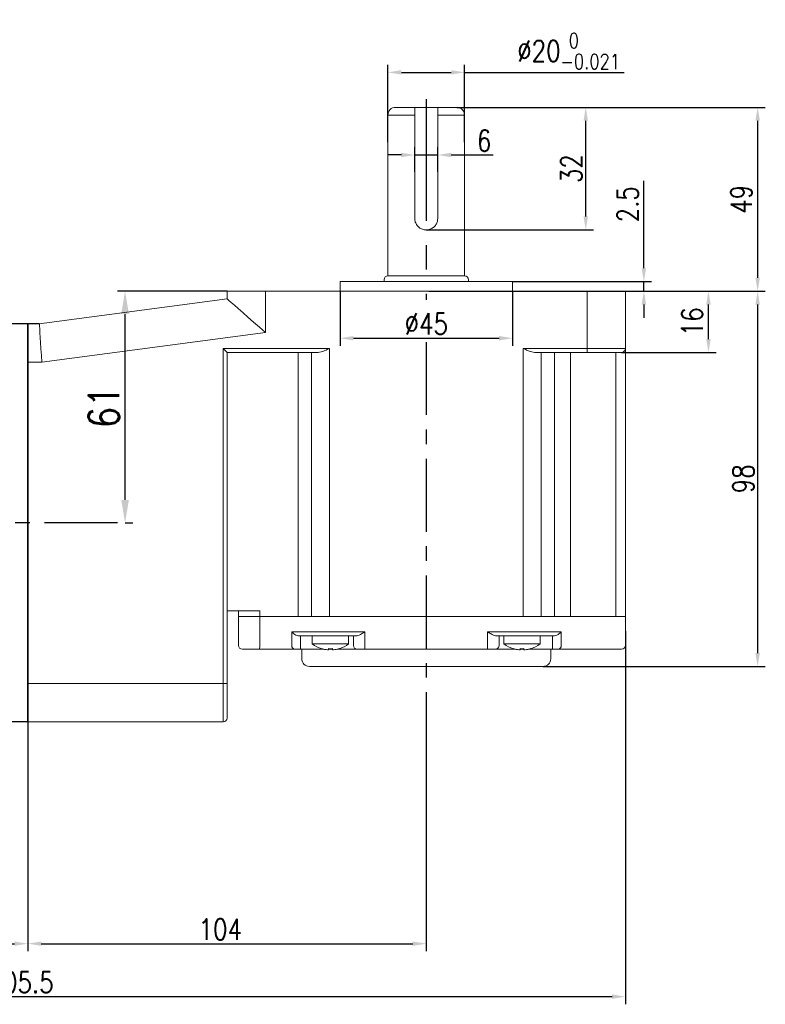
# Model space of a CAD drawing. Header units: inches. Extents: x 331 to 12887, y -474 to 4488.
# Tile 107 of 122: x 9489 to 9683, y 3978 to 4235. Entities that reach past the tile are written whole.
import ezdxf

# ---------------------------------------------------------------- set-up
doc = ezdxf.new("R2010")
doc.units = ezdxf.units.IN
doc.header["$LTSCALE"] = 10
doc.header["$MEASUREMENT"] = 0
doc.linetypes.add('CENTER', pattern=[10.16, 6.35, -1.27, 1.27, -1.27])
for name, color, linetype in [('1轮廓实线层', 7, 'Continuous'), ('3中心线层', 1, 'CENTER'), ('7标注层', 4, 'Continuous')]:
    doc.layers.add(name, color=color, linetype=linetype)
doc.styles.add('PC_TEXTSTYLE', font='isocp.shx', dxfattribs={"width": 0.8, "bigfont": 'HZFS.SHX'})
doc.styles.add('TH_GBDIM', font='romans.shx', dxfattribs={"width": 0.8, "bigfont": 'gbcbig.shx'})
doc.dimstyles.new('TH_GBDIM', dxfattribs={"dimtxt": 3.5, "dimasz": 2.5, "dimexe": 2, "dimexo": 0, "dimgap": 1, "dimtad": 1, "dimdec": 4, "dimdsep": 46, "dimtxsty": 'TH_GBDIM', "dimcen": 0.09, "dimclrd": 4, "dimclre": 4, "dimclrt": 3, "dimadec": 0, "dimazin": 0, "dimtfac": 1, "dimtdec": 4, "dimtmove": 0, "dimatfit": 3, "dimfxl": 1, "dimtzin": 0, "dimarcsym": 0})
doc.dimstyles.new('线性标注', dxfattribs={"dimtxt": 2.5, "dimasz": 3, "dimexe": 2, "dimexo": 0, "dimgap": 1, "dimtad": 1, "dimtih": 1, "dimtoh": 1, "dimdsep": 46, "dimtxsty": 'PC_TEXTSTYLE', "dimcen": 0.09, "dimclrt": 3, "dimadec": 0, "dimazin": 0, "dimtfac": 0.7, "dimtix": 1, "dimtmove": 0, "dimatfit": 0, "dimfxl": 1, "dimtzin": 0, "dimarcsym": 0})

# ---------------------------------------------------------------- blocks, each defined once
blk = doc.blocks.new('*D626')
at = {"layer": '7标注层', "color": 0, "lineweight": -2, "transparency": 16777216}
for p, q in [((9594.82, 4059.11), (9594.82, 3992.03)), ((9490.82, 4051.93), (9490.82, 3992.03)), ((9494.32, 3994.03), (9591.32, 3994.03))]:
    blk.add_line(p, q, dxfattribs=at)
at = {"layer": '7标注层', "color": 0, "transparency": 16777216}
for points in [[(9494.32, 3994.61), (9494.32, 3993.45), (9490.82, 3994.03)], [(9591.32, 3994.61), (9591.32, 3993.45), (9594.82, 3994.03)]]:
    blk.add_solid(points, dxfattribs=at)
at = {"layer": 'Defpoints', "color": 0, "transparency": 16777216}
for p in [(9594.82, 4059.11), (9490.82, 4051.93), (9594.82, 3994.03)]:
    blk.add_point(p, dxfattribs=at)
at = {"layer": '7标注层', "color": 3, "transparency": 16777216, "insert": (9541.07, 3997.78), "char_height": 5.5, "attachment_point": 5, "style": 'TH_GBDIM'}
blk.add_mtext('104', dxfattribs=at)
blk = doc.blocks.new('*D754')
at = {"layer": '7标注层', "color": 4, "lineweight": -2, "transparency": 16777216}
for p, q in [((9542.82, 4164.43), (9514.2, 4164.43)), ((9516.2, 4109.93), (9516.2, 4158.43)), ((9516.2, 4103.93), (9518.2, 4103.93))]:
    blk.add_line(p, q, dxfattribs=at)
at = {"layer": '7标注层', "color": 4, "transparency": 16777216}
for points in [[(9515.2, 4158.43), (9517.2, 4158.43), (9516.2, 4164.43)], [(9515.2, 4109.93), (9517.2, 4109.93), (9516.2, 4103.93)]]:
    blk.add_solid(points, dxfattribs=at)
at = {"layer": 'Defpoints', "color": 0, "transparency": 16777216}
for p in [(9516.2, 4164.43), (9542.82, 4164.43), (9516.2, 4103.93)]:
    blk.add_point(p, dxfattribs=at)
at = {"layer": '7标注层', "color": 3, "transparency": 16777216, "insert": (9510.7, 4134.18), "char_height": 8, "attachment_point": 5, "rotation": 90, "style": 'TH_GBDIM'}
blk.add_mtext('61', dxfattribs=at)
blk = doc.blocks.new('*D755')
at = {"layer": '7标注层', "color": 4, "lineweight": -2, "transparency": 16777216}
for p, q in [((9646.82, 4164.43), (9670.5, 4164.43)), ((9668.5, 4151.93), (9668.5, 4160.93)), ((9645.82, 4148.43), (9670.5, 4148.43))]:
    blk.add_line(p, q, dxfattribs=at)
at = {"layer": '7标注层', "color": 4, "transparency": 16777216}
for points in [[(9667.92, 4160.93), (9669.09, 4160.93), (9668.5, 4164.43)], [(9667.92, 4151.93), (9669.09, 4151.93), (9668.5, 4148.43)]]:
    blk.add_solid(points, dxfattribs=at)
at = {"layer": 'Defpoints', "color": 0, "transparency": 16777216}
for p in [(9646.82, 4164.43), (9668.5, 4164.43), (9645.82, 4148.43)]:
    blk.add_point(p, dxfattribs=at)
at = {"layer": '7标注层', "color": 3, "transparency": 16777216, "insert": (9664.25, 4156.43), "char_height": 5.5, "attachment_point": 5, "rotation": 90, "style": 'TH_GBDIM'}
blk.add_mtext('16', dxfattribs=at)
blk = doc.blocks.new('*D756')
at = {"layer": '7标注层', "color": 4, "lineweight": -2, "transparency": 16777216}
for p, q in [((9646.82, 4164.43), (9683.33, 4164.43)), ((9681.33, 4160.93), (9681.33, 4069.93)), ((9625.32, 4066.43), (9683.33, 4066.43))]:
    blk.add_line(p, q, dxfattribs=at)
at = {"layer": '7标注层', "color": 4, "transparency": 16777216}
for points in [[(9680.75, 4160.93), (9681.92, 4160.93), (9681.33, 4164.43)], [(9680.75, 4069.93), (9681.92, 4069.93), (9681.33, 4066.43)]]:
    blk.add_solid(points, dxfattribs=at)
at = {"layer": 'Defpoints', "color": 0, "transparency": 16777216}
for p in [(9646.82, 4164.43), (9625.32, 4066.43), (9681.33, 4066.43)]:
    blk.add_point(p, dxfattribs=at)
at = {"layer": '7标注层', "color": 3, "transparency": 16777216, "insert": (9677.58, 4115.43), "char_height": 5.5, "attachment_point": 5, "rotation": 90, "style": 'TH_GBDIM'}
blk.add_mtext('98', dxfattribs=at)
blk = doc.blocks.new('*D628')
at = {"layer": '7标注层', "color": 4, "lineweight": -2, "transparency": 16777216}
for p, q in [((9602.83, 4212.43), (9683.33, 4212.43)), ((9681.33, 4208.93), (9681.33, 4167.93)), ((9633.75, 4164.43), (9683.33, 4164.43))]:
    blk.add_line(p, q, dxfattribs=at)
at = {"layer": '7标注层', "color": 4, "transparency": 16777216}
for points in [[(9680.75, 4208.93), (9681.92, 4208.93), (9681.33, 4212.43)], [(9680.75, 4167.93), (9681.92, 4167.93), (9681.33, 4164.43)]]:
    blk.add_solid(points, dxfattribs=at)
at = {"layer": 'Defpoints', "color": 0, "transparency": 16777216}
for p in [(9602.83, 4212.43), (9633.75, 4164.43), (9681.33, 4164.43)]:
    blk.add_point(p, dxfattribs=at)
at = {"layer": '7标注层', "color": 3, "transparency": 16777216, "insert": (9677.08, 4188.43), "char_height": 5.5, "attachment_point": 5, "rotation": 90, "style": 'TH_GBDIM'}
blk.add_mtext('49', dxfattribs=at)
blk = doc.blocks.new('*D629')
at = {"layer": '7标注层', "color": 4, "lineweight": -2, "transparency": 16777216}
for p, q in [((9602.83, 4212.43), (9638.46, 4212.43)), ((9636.46, 4183.93), (9636.46, 4208.93)), ((9594.82, 4180.43), (9638.46, 4180.43))]:
    blk.add_line(p, q, dxfattribs=at)
at = {"layer": '7标注层', "color": 4, "transparency": 16777216}
for points in [[(9635.88, 4208.93), (9637.04, 4208.93), (9636.46, 4212.43)], [(9635.88, 4183.93), (9637.04, 4183.93), (9636.46, 4180.43)]]:
    blk.add_solid(points, dxfattribs=at)
at = {"layer": 'Defpoints', "color": 0, "transparency": 16777216}
for p in [(9602.83, 4212.43), (9636.46, 4212.43), (9594.82, 4180.43)]:
    blk.add_point(p, dxfattribs=at)
at = {"layer": '7标注层', "color": 3, "transparency": 16777216, "insert": (9632.71, 4196.43), "char_height": 5.5, "attachment_point": 5, "rotation": 90, "style": 'TH_GBDIM'}
blk.add_mtext('32', dxfattribs=at)
blk = doc.blocks.new('*D630')
at = {"layer": '7标注层', "color": 4, "lineweight": -2, "transparency": 16777216}
for p, q in [((9584.83, 4203.37), (9584.83, 4223.56)), ((9604.83, 4203.37), (9604.83, 4223.56)), ((9588.33, 4221.56), (9601.33, 4221.56)), ((9604.83, 4221.56), (9646.53, 4221.56))]:
    blk.add_line(p, q, dxfattribs=at)
at = {"layer": '7标注层', "color": 4, "transparency": 16777216}
for points in [[(9588.33, 4222.15), (9588.33, 4220.98), (9584.83, 4221.56)], [(9601.33, 4222.15), (9601.33, 4220.98), (9604.83, 4221.56)]]:
    blk.add_solid(points, dxfattribs=at)
at = {"layer": 'Defpoints', "color": 0, "transparency": 16777216}
for p in [(9604.83, 4221.56), (9584.83, 4203.3), (9604.83, 4203.3)]:
    blk.add_point(p, dxfattribs=at)
at = {"layer": '7标注层', "color": 3, "transparency": 16777216, "insert": (9632, 4227.12), "char_height": 5.5, "attachment_point": 5, "style": 'TH_GBDIM'}
blk.add_mtext('\\A1;{%%c20{\\H0.71x;\\S 0^ -0.021;}}', dxfattribs=at)
blk = doc.blocks.new('*D631')
at = {"layer": '7标注层', "color": 4, "lineweight": -2, "transparency": 16777216}
for p, q in [((9591.83, 4195.62), (9591.83, 4201.99)), ((9597.83, 4195.62), (9597.83, 4201.99)), ((9588.33, 4199.99), (9584.83, 4199.99)), ((9591.83, 4199.99), (9597.83, 4199.99)), ((9601.33, 4199.99), (9612.29, 4199.99))]:
    blk.add_line(p, q, dxfattribs=at)
at = {"layer": '7标注层', "color": 4, "transparency": 16777216}
for points in [[(9588.33, 4200.57), (9588.33, 4199.4), (9591.83, 4199.99)], [(9601.33, 4200.57), (9601.33, 4199.4), (9597.83, 4199.99)]]:
    blk.add_solid(points, dxfattribs=at)
at = {"layer": 'Defpoints', "color": 0, "transparency": 16777216}
for p in [(9597.83, 4199.99), (9591.83, 4195.62), (9597.83, 4195.62)]:
    blk.add_point(p, dxfattribs=at)
at = {"layer": '7标注层', "color": 3, "transparency": 16777216, "insert": (9609.93, 4203.74), "char_height": 5.5, "attachment_point": 5, "style": 'TH_GBDIM'}
blk.add_mtext('6', dxfattribs=at)
blk = doc.blocks.new('*D588')
at = {"layer": '7标注层', "color": 4, "lineweight": -2, "transparency": 16777216}
for p, q in [((9651.64, 4170.43), (9651.64, 4193.24)), ((9617.32, 4166.93), (9653.64, 4166.93)), ((9651.64, 4164.43), (9651.64, 4166.93)), ((9595.5, 4164.43), (9653.64, 4164.43)), ((9651.64, 4160.93), (9651.64, 4157.43))]:
    blk.add_line(p, q, dxfattribs=at)
at = {"layer": '7标注层', "color": 4, "transparency": 16777216}
for points in [[(9651.05, 4170.43), (9652.22, 4170.43), (9651.64, 4166.93)], [(9651.05, 4160.93), (9652.22, 4160.93), (9651.64, 4164.43)]]:
    blk.add_solid(points, dxfattribs=at)
at = {"layer": 'Defpoints', "color": 0, "transparency": 16777216}
for p in [(9617.32, 4166.93), (9651.64, 4166.93), (9595.5, 4164.43)]:
    blk.add_point(p, dxfattribs=at)
at = {"layer": '7标注层', "color": 3, "transparency": 16777216, "insert": (9647.39, 4187.13), "char_height": 5.5, "attachment_point": 5, "rotation": 90, "style": 'TH_GBDIM'}
blk.add_mtext('2.5', dxfattribs=at)
blk = doc.blocks.new('*D590')
at = {"layer": '7标注层', "color": 0, "lineweight": -2, "transparency": 16777216}
for p, q in [((9572.32, 4164.43), (9572.32, 4150.14)), ((9617.32, 4164.43), (9617.32, 4150.14)), ((9575.82, 4152.14), (9613.82, 4152.14))]:
    blk.add_line(p, q, dxfattribs=at)
at = {"layer": '7标注层', "color": 0, "transparency": 16777216}
for points in [[(9575.82, 4152.73), (9575.82, 4151.56), (9572.32, 4152.14)], [(9613.82, 4152.73), (9613.82, 4151.56), (9617.32, 4152.14)]]:
    blk.add_solid(points, dxfattribs=at)
at = {"layer": 'Defpoints', "color": 0, "transparency": 16777216}
for p in [(9572.32, 4164.43), (9617.32, 4164.43), (9617.32, 4152.14)]:
    blk.add_point(p, dxfattribs=at)
at = {"layer": '7标注层', "color": 3, "transparency": 16777216, "insert": (9594.82, 4155.89), "char_height": 5.5, "attachment_point": 5, "style": 'TH_GBDIM'}
blk.add_mtext('%%C45', dxfattribs=at)
blk = doc.blocks.new('*D612')
at = {"layer": '7标注层', "color": 0, "lineweight": -2, "transparency": 16777216}
for p, q in [((9490.82, 4155.93), (9490.82, 3992.03)), ((9341.32, 4149.43), (9341.32, 3992.03)), ((9344.82, 3994.03), (9487.32, 3994.03))]:
    blk.add_line(p, q, dxfattribs=at)
at = {"layer": '7标注层', "color": 0, "transparency": 16777216}
for points in [[(9344.82, 3994.61), (9344.82, 3993.45), (9341.32, 3994.03)], [(9487.32, 3994.61), (9487.32, 3993.45), (9490.82, 3994.03)]]:
    blk.add_solid(points, dxfattribs=at)
at = {"layer": 'Defpoints', "color": 0, "transparency": 16777216}
for p in [(9490.82, 4155.93), (9341.32, 4149.43), (9490.82, 3994.03)]:
    blk.add_point(p, dxfattribs=at)
at = {"layer": '7标注层', "color": 3, "transparency": 16777216, "insert": (9414.32, 3997.78), "char_height": 5.5, "attachment_point": 5, "style": 'TH_GBDIM'}
blk.add_mtext('149.5', dxfattribs=at)
blk = doc.blocks.new('*D611')
at = {"layer": '7标注层', "color": 0, "lineweight": -2, "transparency": 16777216}
for p, q in [((9646.82, 4075.68), (9646.82, 3978.19)), ((9341.32, 4058.43), (9341.32, 3978.19)), ((9344.82, 3980.19), (9643.32, 3980.19))]:
    blk.add_line(p, q, dxfattribs=at)
at = {"layer": '7标注层', "color": 0, "transparency": 16777216}
for points in [[(9344.82, 3980.78), (9344.82, 3979.61), (9341.32, 3980.19)], [(9643.32, 3980.78), (9643.32, 3979.61), (9646.82, 3980.19)]]:
    blk.add_solid(points, dxfattribs=at)
at = {"layer": 'Defpoints', "color": 0, "transparency": 16777216}
for p in [(9646.82, 4075.68), (9341.32, 4058.43), (9646.82, 3980.19)]:
    blk.add_point(p, dxfattribs=at)
at = {"layer": '7标注层', "color": 3, "transparency": 16777216, "insert": (9489.07, 3983.94), "char_height": 5.5, "attachment_point": 5, "style": 'TH_GBDIM'}
blk.add_mtext('305.5', dxfattribs=at)

msp = doc.modelspace()

# ---------------------------------------------------------------- linework, layer by layer
at = {"linetype": 'Continuous', "lineweight": 15}
for p, q in [((9586.825, 4212.42792), (9602.825, 4212.42792)), ((9584.82207, 4168.42792), (9584.82604, 4210.42792)), ((9584.82208, 4168.42792), (9584.825, 4210.42792)), ((9591.825, 4210.42792), (9584.825, 4210.42792)), ((9591.825, 4183.42792), (9591.825, 4210.42792)), ((9597.825, 4210.42792), (9597.825, 4183.42792)), ((9604.825, 4210.42792), (9597.825, 4210.42792)), ((9604.825, 4210.42792), (9604.82207, 4168.42792)), ((9604.825, 4210.42792), (9604.82208, 4168.42792)), ((9604.82208, 4168.42792), (9584.82208, 4168.42792)), ((9572.32207, 4166.92792), (9617.32208, 4166.92792)), ((9542.82208, 4162.42792), (9542.82208, 4164.42792)), ((9542.82208, 4164.42792), (9552.82208, 4164.42792)), ((9552.82208, 4164.42792), (9552.82208, 4153.66685)), ((9552.82208, 4164.42792), (9636.82207, 4164.42792)), ((9636.82207, 4164.42792), (9646.82207, 4164.42792)), ((9636.82207, 4149.42792), (9636.82207, 4164.42792)), ((9646.82207, 4164.42792), (9646.82207, 4149.42792)), ((9493.82208, 4155.92792), (9542.82208, 4162.42792)), ((9552.82208, 4153.66685), (9494.48245, 4145.92792)), ((9541.82208, 4149.42792), (9569.56921, 4149.42792)), ((9541.82208, 4061.92792), (9541.82208, 4149.42792)), ((9566.56921, 4148.42792), (9542.82208, 4148.42792)), ((9542.82208, 4148.42792), (9542.82208, 4061.92792)), ((9561.3919, 4148.42792), (9561.3919, 4079.42792)), ((9564.87075, 4079.42792), (9564.87075, 4148.42792)), ((9569.56921, 4149.42792), (9569.56921, 4079.42792)), ((9620.15325, 4149.42792), (9636.82207, 4149.42792)), ((9620.15325, 4079.42792), (9620.15325, 4149.42792)), ((9636.82207, 4148.42792), (9623.15325, 4148.42792)), ((9624.85171, 4148.42792), (9624.85171, 4079.42792)), ((9628.3214, 4148.42792), (9628.3214, 4079.42792)), ((9632.49848, 4148.42792), (9632.49848, 4079.42792)), ((9636.82207, 4149.42792), (9646.82207, 4149.42792)), ((9636.82207, 4149.42792), (9636.82207, 4148.42792)), ((9645.82208, 4148.42792), (9636.82207, 4148.42792)), ((9644.32208, 4079.42792), (9644.32208, 4148.42792)), ((9646.82207, 4149.42792), (9646.82207, 4079.42792)), ((9494.48245, 4145.92792), (9490.82208, 4145.92792)), ((9542.82208, 4080.92792), (9551.36195, 4080.92792)), ((9545.82208, 4079.42792), (9545.82208, 4080.92792)), ((9551.36195, 4080.92792), (9551.36195, 4079.42792)), ((9545.82208, 4071.92792), (9545.82208, 4079.42792)), ((9545.82208, 4079.42792), (9551.36195, 4079.42792)), ((9551.36195, 4079.42792), (9545.82208, 4079.42792)), ((9551.36195, 4079.42792), (9551.36195, 4071.92792)), ((9551.36195, 4079.42792), (9561.3919, 4079.42792)), ((9551.36195, 4079.42792), (9561.3919, 4079.42792)), ((9564.87075, 4079.42792), (9561.3919, 4079.42792)), ((9561.3919, 4079.42792), (9564.87075, 4079.42792)), ((9564.87075, 4079.42792), (9569.56921, 4079.42792)), ((9569.56921, 4079.42792), (9564.87075, 4079.42792)), ((9620.15325, 4079.42792), (9569.56921, 4079.42792)), ((9569.56921, 4079.42792), (9620.15325, 4079.42792)), ((9620.15325, 4079.42792), (9624.85171, 4079.42792)), ((9624.85171, 4079.42792), (9620.15325, 4079.42792)), ((9624.85171, 4079.42792), (9628.3214, 4079.42792)), ((9624.85171, 4079.42792), (9628.3214, 4079.42792)), ((9628.3214, 4079.42792), (9632.49848, 4079.42792)), ((9628.3214, 4079.42792), (9632.49848, 4079.42792)), ((9632.49848, 4079.42792), (9644.32208, 4079.42792)), ((9632.49848, 4079.42792), (9644.32208, 4079.42792)), ((9644.32208, 4079.42792), (9646.82207, 4079.42792)), ((9646.82207, 4079.42792), (9644.32208, 4079.42792)), ((9646.82207, 4079.42792), (9646.82207, 4071.92792)), ((9559.70188, 4075.42792), (9561.3919, 4075.42792)), ((9559.70188, 4071.92792), (9559.70188, 4075.42792)), ((9561.3919, 4075.42792), (9564.87075, 4075.42792)), ((9562.3316, 4074.42792), (9561.63212, 4074.42792)), ((9561.99137, 4074.42792), (9561.99137, 4071.92792)), ((9565.81044, 4074.42792), (9562.3316, 4074.42792)), ((9564.87075, 4075.42792), (9569.56921, 4075.42792)), ((9569.56921, 4074.42792), (9565.81044, 4074.42792)), ((9569.56921, 4075.42792), (9578.82208, 4075.42792)), ((9576.58601, 4074.42792), (9569.56921, 4074.42792)), ((9575.82208, 4071.92792), (9575.82208, 4074.42792)), ((9578.82208, 4075.42792), (9578.82208, 4071.92792)), ((9610.82208, 4075.42792), (9620.15325, 4075.42792)), ((9610.82208, 4071.92792), (9610.82208, 4075.42792)), ((9620.15325, 4074.42792), (9613.05814, 4074.42792)), ((9613.82208, 4074.42792), (9613.82208, 4071.92792)), ((9620.15325, 4075.42792), (9624.85171, 4075.42792)), ((9623.91203, 4074.42792), (9620.15325, 4074.42792)), ((9627.38171, 4074.42792), (9623.91203, 4074.42792)), ((9624.85171, 4075.42792), (9628.3214, 4075.42792)), ((9628.09549, 4074.42792), (9627.38171, 4074.42792)), ((9627.74942, 4071.92792), (9627.74942, 4074.42792)), ((9628.3214, 4075.42792), (9630.0292, 4075.42792)), ((9630.0292, 4075.42792), (9630.0292, 4071.92792)), ((9551.25398, 4070.92792), (9546.82208, 4070.92792)), ((9560.46504, 4070.92792), (9551.25398, 4070.92792)), ((9561.99137, 4070.92792), (9560.46504, 4070.92792)), ((9561.99137, 4070.92792), (9561.99137, 4071.92792)), ((9568.1133, 4070.92792), (9561.99137, 4070.92792)), ((9565.07208, 4072.29072), (9569.82208, 4072.29072)), ((9569.33208, 4070.78212), (9569.33208, 4071.06763)), ((9569.82208, 4070.92792), (9569.33208, 4070.92792)), ((9569.82208, 4072.29072), (9574.57208, 4072.29072)), ((9569.82208, 4070.92792), (9569.82208, 4071.05425)), ((9570.31208, 4070.92792), (9569.82208, 4070.92792)), ((9570.31208, 4071.06763), (9570.31208, 4070.78212)), ((9576.82208, 4070.92792), (9571.53085, 4070.92792)), ((9578.82208, 4070.92792), (9576.82208, 4070.92792)), ((9578.82208, 4070.92792), (9578.82208, 4071.92792)), ((9610.82208, 4070.92792), (9578.82208, 4070.92792)), ((9610.82208, 4070.92792), (9610.82208, 4071.92792)), ((9612.82207, 4070.92792), (9610.82208, 4070.92792)), ((9618.11331, 4070.92792), (9612.82207, 4070.92792)), ((9615.07208, 4072.29072), (9619.82208, 4072.29072)), ((9619.33208, 4070.78212), (9619.33208, 4071.06763)), ((9619.82208, 4070.92792), (9619.33208, 4070.92792)), ((9619.82208, 4072.29072), (9624.57208, 4072.29072)), ((9619.82208, 4071.05425), (9619.82208, 4070.92792)), ((9620.31208, 4070.92792), (9619.82208, 4070.92792)), ((9620.31208, 4071.06763), (9620.31208, 4070.78212)), ((9627.74942, 4070.92792), (9621.53085, 4070.92792)), ((9627.74942, 4071.92792), (9627.74942, 4070.92792)), ((9629.26927, 4070.92792), (9627.74942, 4070.92792)), ((9631.99848, 4070.92792), (9629.26927, 4070.92792)), ((9643.82207, 4070.92792), (9631.99848, 4070.92792)), ((9645.82208, 4070.92792), (9643.82207, 4070.92792)), ((9625.32208, 4066.42792), (9564.32208, 4066.42792)), ((9490.82208, 4061.92792), (9541.82208, 4061.92792)), ((9541.82208, 4051.92792), (9541.82208, 4061.92792)), ((9541.82208, 4061.92792), (9542.82208, 4061.92792)), ((9542.82208, 4061.92792), (9542.82208, 4052.92792)), ((9541.82208, 4051.92792), (9490.82208, 4051.92792))]:
    msp.add_line(p, q, dxfattribs=at)
at = {"linetype": 'Continuous', "lineweight": 15, "flags": 128}
for points in [[(9552.82208, 4153.66685), (9551.25773, 4155.03738), (9549.73191, 4156.37417), (9548.28217, 4157.64429), (9546.94422, 4158.81648), (9545.75101, 4159.86186), (9544.73191, 4160.7547), (9543.91201, 4161.47302), (9543.31151, 4161.99912), (9542.94519, 4162.32005), (9542.82208, 4162.42792)], [(9493.82208, 4155.92792), (9493.83211, 4155.776), (9493.8619, 4155.32485), (9493.91055, 4154.58817), (9493.97657, 4153.58837), (9494.05797, 4152.3558), (9494.15226, 4150.92792), (9494.25659, 4149.34812), (9494.36778, 4147.6644), (9494.48245, 4145.92792)], [(9542.82208, 4148.42792), (9542.80688, 4148.44311), (9542.76177, 4148.48823), (9542.6881, 4148.56189), (9542.58812, 4148.66188), (9542.46486, 4148.78513), (9542.32208, 4148.92792), (9542.16409, 4149.0859), (9541.99572, 4149.25427), (9541.82208, 4149.42792)], [(9572.07594, 4071.06763), (9572.07932, 4071.06178), (9572.08174, 4071.0576), (9572.08319, 4071.05509), (9572.08367, 4071.05425)], [(9617.56048, 4071.05425), (9617.56097, 4071.05509), (9617.56242, 4071.0576), (9617.56483, 4071.06178), (9617.56821, 4071.06763)]]:
    msp.add_lwpolyline(points, dxfattribs=at)
at = {"linetype": 'Continuous', "lineweight": 15}
for centre, radius, start, end in [((9586.825, 4210.42792), 2, 90, 180), ((9602.825, 4210.42792), 2, 0, 90), ((9584.82208, 4167.42792), 1, 90, 180), ((9604.82208, 4167.42792), 1, 0, 90), ((9645.82208, 4149.42792), 1, 270, 0), ((9546.82208, 4071.92792), 1, 180, 270), ((9548.9657, 4071.68083), 2.40896, 341.7873328, 5.8872967), ((9560.60183, 4071.82352), 0.90599, 173.3830038, 261.3161557), ((9569.82208, 4078.72792), 8, 233.5764264, 253.5786384), ((9570.38667, 4069.43161), 3.25888, 149.8661641, 150.1378907), ((9569.82208, 4078.72792), 7.98498, 253.6046715, 264.3221101), ((9569.82208, 4080.03075), 8.9765, 266.8708423, 273.1291577), ((9569.82208, 4078.72792), 7.98498, 275.6778899, 286.3953285), ((9569.82208, 4078.72792), 8, 286.4213616, 306.4235736), ((9576.82208, 4071.92792), 1, 180, 270), ((9612.82208, 4071.92792), 1, 270, 0), ((9619.82208, 4078.72792), 8, 233.5764264, 253.5786384), ((9619.82208, 4078.72792), 7.98498, 253.6046715, 264.3221101), ((9619.82208, 4080.03077), 8.97652, 266.8708452, 273.1291548), ((9619.82208, 4078.72792), 7.98498, 275.6778899, 286.3953285), ((9625.61505, 4073.1016), 4.08195, 209.8865173, 210.1034474), ((9619.82208, 4078.72792), 8, 286.4213616, 306.4235736), ((9629.13028, 4071.82229), 0.9051, 278.8337087, 6.7019271), ((9645.82208, 4071.92792), 1, 270, 0), ((9564.32208, 4068.42792), 2, 180, 270), ((9625.32208, 4068.42792), 2, 270, 0), ((9541.82208, 4052.92792), 1, 270, 0)]:
    msp.add_arc(centre, radius, start, end, dxfattribs=at)
for points, knots in [([(9591.825, 4210.42792), (9591.825, 4210.52421), (9591.825, 4210.83427), (9591.825, 4211.24078), (9591.825, 4211.70996), (9591.825, 4212.1044), (9591.825, 4212.38226), (9591.825, 4212.41362), (9591.825, 4212.42792)], [0, 0, 0, 0, 0.08938675, 0.287851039, 0.389062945, 0.604634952, 0.819845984, 1, 1, 1, 1]), ([(9597.825, 4212.42792), (9597.825, 4212.40494), (9597.825, 4212.35828), (9597.825, 4212.02039), (9597.825, 4211.56767), (9597.825, 4211.0494), (9597.825, 4210.62954), (9597.825, 4210.42792)], [0, 0, 0, 0, 0.229746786, 0.466528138, 0.611240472, 0.813313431, 1, 1, 1, 1]), ([(9597.825, 4183.42792), (9597.79337, 4183.09914), (9597.73014, 4182.44195), (9597.23908, 4181.56164), (9596.50405, 4180.8719), (9595.56237, 4180.46002), (9594.54588, 4180.38578), (9593.58102, 4180.63998), (9592.74852, 4181.18672), (9592.12973, 4181.98742), (9591.85382, 4182.78894), (9591.83169, 4183.27961), (9591.825, 4183.42792)], [0, 0, 0, 0, 0.104037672, 0.207958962, 0.314868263, 0.423943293, 0.529873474, 0.632456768, 0.736269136, 0.844079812, 0.952871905, 1, 1, 1, 1]), ([(9569.56921, 4149.42792), (9569.56491, 4149.426), (9569.28711, 4149.30174), (9568.54463, 4148.97453), (9567.51644, 4148.53878), (9566.82986, 4148.45842), (9566.56921, 4148.42792)], [0, 0, 0, 0, 0.004181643, 0.269941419, 0.722842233, 1, 1, 1, 1]), ([(9623.15325, 4148.42792), (9622.8926, 4148.45842), (9622.20603, 4148.53878), (9621.17783, 4148.97451), (9620.43536, 4149.30175), (9620.15756, 4149.426), (9620.15325, 4149.42792)], [0, 0, 0, 0, 0.27715807, 0.730058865, 0.995817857, 1, 1, 1, 1]), ([(9561.63212, 4074.42792), (9561.46518, 4074.44475), (9561.04046, 4074.48757), (9560.34388, 4074.84613), (9559.91775, 4075.20709), (9559.7036, 4075.42616), (9559.70188, 4075.42792)], [0, 0, 0, 0, 0.204354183, 0.519902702, 0.996146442, 1, 1, 1, 1]), ([(9578.82208, 4075.42792), (9578.81891, 4075.42609), (9578.76172, 4075.39308), (9578.36026, 4075.16118), (9577.72023, 4074.80084), (9577.02078, 4074.4797), (9576.70497, 4074.44209), (9576.58601, 4074.42792)], [0, 0, 0, 0, 0.00400807, 0.072494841, 0.508977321, 0.815042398, 1, 1, 1, 1]), ([(9613.05814, 4074.42792), (9612.93918, 4074.44209), (9612.62337, 4074.4797), (9611.92392, 4074.80084), (9611.2839, 4075.1612), (9610.88243, 4075.39307), (9610.82524, 4075.42609), (9610.82208, 4075.42792)], [0, 0, 0, 0, 0.184956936, 0.491022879, 0.927506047, 0.995992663, 1, 1, 1, 1]), ([(9630.0292, 4075.42792), (9630.02747, 4075.42616), (9629.81218, 4075.2072), (9629.385, 4074.84625), (9628.68748, 4074.48762), (9628.26256, 4074.44477), (9628.09549, 4074.42792)], [0, 0, 0, 0, 0.00385126, 0.479928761, 0.795514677, 1, 1, 1, 1]), ([(9569.03208, 4070.78212), (9569.0656, 4070.77911), (9569.13267, 4070.7731), (9569.22234, 4070.76928), (9569.29006, 4070.77004), (9569.32669, 4070.77478), (9569.33051, 4070.77999), (9569.33208, 4070.78212)], [0, 0, 0, 0, 0.2138793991, 0.4278109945, 0.6405928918, 0.8528834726, 1, 1, 1, 1]), ([(9570.31208, 4070.78212), (9570.31535, 4070.77911), (9570.32189, 4070.7731), (9570.37315, 4070.76928), (9570.44856, 4070.77004), (9570.53293, 4070.77478), (9570.58909, 4070.77999), (9570.61208, 4070.78212)], [0, 0, 0, 0, 0.213875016, 0.427806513, 0.640594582, 0.852880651, 1, 1, 1, 1]), ([(9619.03208, 4070.78212), (9619.0656, 4070.77911), (9619.13267, 4070.7731), (9619.22234, 4070.76928), (9619.29006, 4070.77004), (9619.32669, 4070.77478), (9619.33051, 4070.77999), (9619.33208, 4070.78212)], [0, 0, 0, 0, 0.2138756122, 0.4278091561, 0.6405908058, 0.8528828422, 1, 1, 1, 1]), ([(9620.31208, 4070.78212), (9620.31535, 4070.77911), (9620.32189, 4070.7731), (9620.37315, 4070.76928), (9620.44856, 4070.77004), (9620.53293, 4070.77478), (9620.58909, 4070.77999), (9620.61208, 4070.78212)], [0, 0, 0, 0, 0.213873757, 0.427805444, 0.64059644, 0.852876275, 1, 1, 1, 1])]:
    msp.add_open_spline(points, degree=3, knots=knots, dxfattribs=at)
for points in [[(9572.32207, 4166.92792), (9572.32207, 4164.42792)], [(9583.82208, 4167.42792), (9583.82208, 4166.92792)], [(9605.82208, 4166.92792), (9605.82208, 4167.42792)], [(9617.32208, 4164.42792), (9617.32208, 4166.92792)], [(9565.07208, 4074.42792), (9565.07208, 4072.29072)], [(9574.57208, 4072.29072), (9574.57208, 4074.42792)], [(9615.07208, 4074.42792), (9615.07208, 4072.29072)], [(9624.57208, 4072.29072), (9624.57208, 4074.42792)], [(9562.32208, 4070.92792), (9562.32208, 4068.42792)], [(9627.32208, 4068.42792), (9627.32208, 4070.92792)]]:
    msp.add_open_spline(points, degree=1, dxfattribs=at)
at = {"layer": '1轮廓实线层'}
for p, q in [((9490.82208, 4155.92792), (9482.32208, 4155.92792)), ((9490.82208, 4155.92792), (9490.82208, 4103.92792)), ((9490.82208, 4051.92792), (9490.82208, 4155.92792)), ((9490.82208, 4051.92792), (9490.82208, 4155.92792)), ((9493.82208, 4155.92792), (9490.82208, 4155.92792)), ((9490.82208, 4155.92792), (9490.82208, 4103.92792)), ((9490.82208, 4155.92792), (9490.82208, 4103.92792)), ((9490.82208, 4051.92792), (9490.82208, 4103.92792)), ((9490.82208, 4051.92792), (9490.82208, 4103.92792)), ((9490.82208, 4051.92792), (9490.82208, 4103.92792)), ((9490.82208, 4051.92792), (9482.32208, 4051.92792))]:
    msp.add_line(p, q, dxfattribs=at)
at = {"layer": '3中心线层', "ltscale": 0.5}
msp.add_line((9594.825, 4214.52697), (9594.82406, 4162.12757), dxfattribs=at)
at = {"layer": '3中心线层', "ltscale": 0.3}
for p, q in [((9594.82208, 4151.14362), (9594.82208, 4059.11077)), ((9514.20484, 4103.92792), (9427.18278, 4103.92791))]:
    msp.add_line(p, q, dxfattribs=at)

# ---------------------------------------------------------------- dimensions: what is measured, and where the dimension line sits
at = {"layer": '7标注层'}
dim = msp.add_linear_dim(base=(9604.82604, 4221.56225), p1=(9584.82604, 4203.30368), p2=(9604.82604, 4203.30368), angle=0, text='\\A1;{%%c<>{\\H0.71x;\\S 0^ -0.021;}}', dimstyle='TH_GBDIM', override={"dimscale": 1, "dimtxt": 5.5, "dimasz": 3.5, "dimexo": 0.0625, "dimgap": 1, "dimtad": 1, "dimjust": 0, "dimdec": 4, "dimlfac": 1, "dimse1": 0, "dimse2": 0, "dimsd1": 0, "dimsd2": 0, "dimadec": 4}, dxfattribs=at)
dim.commit()
dim.dimension.update_dxf_attribs({"geometry": '*D630', "text_midpoint": (9632.003, 4221.56225), "dimtype": 161})
for base, p1, p2, override, picture, middle in [((9636.45876, 4212.42792), (9594.82436, 4180.42804), (9602.82885, 4212.42792), {"dimscale": 1, "dimtxt": 5.5, "dimasz": 3.5, "dimgap": 1, "dimtad": 1, "dimjust": 0, "dimdec": 0, "dimlfac": 1, "dimse1": 0, "dimse2": 0, "dimsd1": 0, "dimsd2": 0, "dimadec": 0}, '*D629', (9636.45876, 4196.42798)), ((9651.63516, 4166.92792), (9595.50488, 4164.42792), (9617.32208, 4166.92792), {"dimscale": 1, "dimtxt": 5.5, "dimasz": 3.5, "dimgap": 1.5, "dimtad": 1, "dimjust": 0, "dimdec": 1, "dimlfac": 1, "dimse1": 0, "dimse2": 0, "dimsd1": 0, "dimsd2": 0, "dimadec": 1}, '*D588', (9651.63516, 4187.13268)), ((9516.204839, 4164.427921), (9516.204839, 4103.92792), (9542.822078, 4164.427921), {"dimscale": 1, "dimtxt": 8, "dimasz": 6, "dimgap": 1.5, "dimtad": 1, "dimjust": 0, "dimdec": 0, "dimlfac": 1, "dimse1": 0, "dimse2": 0, "dimsd1": 0, "dimsd2": 0, "dimadec": 0}, '*D754', (9516.204839, 4134.17792)), ((9681.33255, 4066.42792), (9646.82207, 4164.42792), (9625.32208, 4066.42792), {"dimscale": 1, "dimtxt": 5.5, "dimasz": 3.5, "dimgap": 1, "dimtad": 1, "dimjust": 0, "dimdec": 4, "dimlfac": 1, "dimse1": 0, "dimse2": 0, "dimsd1": 0, "dimsd2": 0, "dimadec": 4}, '*D756', (9681.33255, 4115.42792))]:
    dim = msp.add_linear_dim(base=base, p1=p1, p2=p2, angle=90, dimstyle='TH_GBDIM', override=override, dxfattribs=at)
    dim.commit()
    dim.dimension.update_dxf_attribs({"geometry": picture, "text_midpoint": middle, "dimtype": 160})
dim = msp.add_linear_dim(base=(9681.33255, 4164.42792), p1=(9602.825, 4212.42792), p2=(9633.75459, 4164.42792), angle=90, text='49', dimstyle='TH_GBDIM', override={"dimscale": 1, "dimtxt": 5.5, "dimasz": 3.5, "dimgap": 1.5, "dimtad": 1, "dimjust": 0, "dimdec": 0, "dimlfac": 1, "dimse1": 0, "dimse2": 0, "dimsd1": 0, "dimsd2": 0, "dimadec": 0}, dxfattribs=at)
dim.commit()
dim.dimension.update_dxf_attribs({"geometry": '*D628', "text_midpoint": (9677.08255, 4188.42792)})
for base, p1, p2, dimstyle, override, picture, middle in [((9597.825, 4199.98664), (9591.825, 4195.62122), (9597.825, 4195.62122), 'TH_GBDIM', {"dimtxt": 5.5, "dimasz": 3.5, "dimadec": 4}, '*D631', (9609.93184, 4199.98664)), ((9490.82208, 3994.03089), (9341.32208, 4149.42792), (9490.82208, 4155.92792), '线性标注', {"dimtxt": 5.5, "dimasz": 3.5, "dimtxsty": 'TH_GBDIM', "dimadec": 2}, '*D612', (9414.32207, 3994.03089)), ((9646.82207, 3980.19455), (9341.32208, 4058.42792), (9646.82207, 4075.67792), '线性标注', {"dimtxt": 5.5, "dimasz": 3.5, "dimtxsty": 'TH_GBDIM', "dimadec": 2}, '*D611', (9489.07207, 3980.19455)), ((9594.82208, 3994.03089), (9490.82208, 4051.92792), (9594.82208, 4059.11077), '线性标注', {"dimtxt": 5.5, "dimasz": 3.5, "dimtxsty": 'TH_GBDIM', "dimadec": 2}, '*D626', (9541.07207, 3994.03089))]:
    dim = msp.add_linear_dim(base=base, p1=p1, p2=p2, dimstyle=dimstyle, override=override, dxfattribs=at)
    dim.commit()
    dim.dimension.update_dxf_attribs({"geometry": picture, "text_midpoint": middle, "dimtype": 160})
dim = msp.add_linear_dim(base=(9617.32208, 4152.14362), p1=(9572.32207, 4164.42792), p2=(9617.32208, 4164.42792), text='%%C<>', dimstyle='线性标注', override={"dimtxt": 5.5, "dimasz": 3.5, "dimgap": 1, "dimtad": 1, "dimjust": 0, "dimdec": 2, "dimlfac": 1, "dimtxsty": 'TH_GBDIM', "dimse1": 0, "dimse2": 0, "dimsd1": 0, "dimsd2": 0, "dimadec": 2}, dxfattribs=at)
dim.commit()
dim.dimension.update_dxf_attribs({"geometry": '*D590', "text_midpoint": (9594.82208, 4152.14362), "dimtype": 160})
dim = msp.add_linear_dim(base=(9668.50201, 4164.42792), p1=(9645.82208, 4148.42792), p2=(9646.82207, 4164.42792), angle=90, dimstyle='TH_GBDIM', override={"dimscale": 1, "dimtxt": 5.5, "dimasz": 3.5, "dimexo": 0, "dimgap": 1.5, "dimtad": 1, "dimjust": 0, "dimdec": 0, "dimlfac": 1, "dimse1": 0, "dimse2": 0, "dimsd1": 0, "dimsd2": 0, "dimadec": 0}, dxfattribs=at)
dim.commit()
dim.dimension.update_dxf_attribs({"geometry": '*D755', "text_midpoint": (9664.25201, 4156.42792)})

doc.saveas('drawing.dxf')
